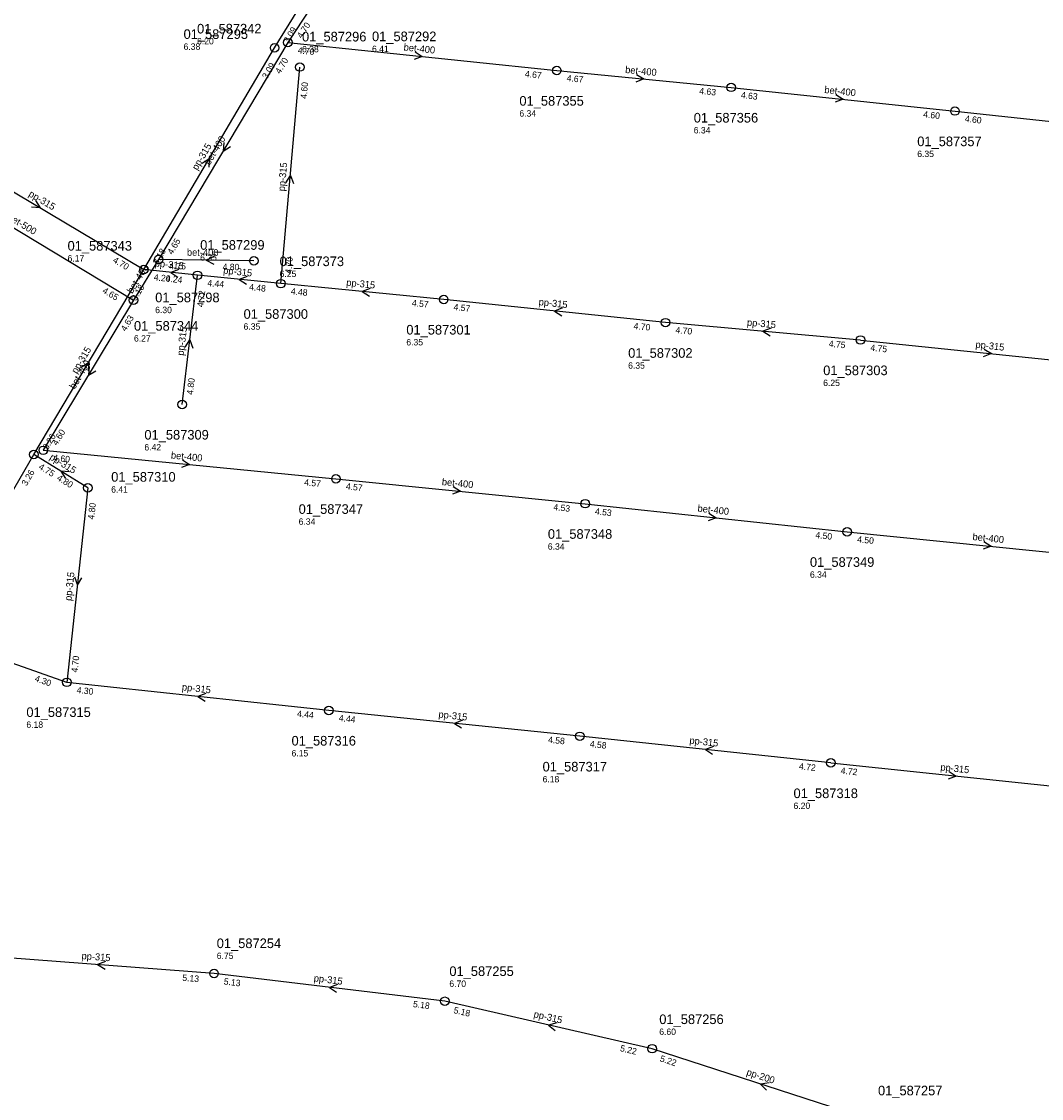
# Model space of a CAD drawing. Header units: metres. Extents: x 167557 to 168061, y 447957 to 448521.
# Tile 5 of 7: x 167693 to 167884, y 448191 to 448393. Entities that reach past the tile are written whole.
import ezdxf

# ---------------------------------------------------------------- set-up
doc = ezdxf.new("R2010")
doc.units = ezdxf.units.M

msp = doc.modelspace()

# ---------------------------------------------------------------- linework, layer by layer
at = {"layer": 'CON_BxH200x200mm', "linetype": 'Continuous'}
msp.add_lwpolyline([(167851.901, 448187.527), (167811.39, 448200.74)], dxfattribs=at)
at = {"layer": 'CON_BxH315x315mm', "linetype": 'Continuous'}
for points in [[(167740.772, 448387.995), (167749.807, 448402.641)], [(167716.326, 448346.498), (167740.772, 448387.995)], [(167741.938, 448343.858), (167745.475, 448384.384)], [(167677.514, 448369.573), (167716.326, 448346.498)], [(167695.751, 448311.875), (167716.326, 448346.498)], [(167726.341, 448345.424), (167716.326, 448346.498)], [(167723.47, 448321.254), (167726.341, 448345.424)], [(167741.938, 448343.858), (167726.341, 448345.424)], [(167772.385, 448340.914), (167741.938, 448343.858)], [(167813.87, 448336.567), (167772.385, 448340.914)], [(167850.348, 448333.318), (167813.87, 448336.567)], [(167850.348, 448333.318), (167899.31, 448328.214)], [(167676.281, 448278.311), (167695.751, 448311.875)], [(167705.845, 448305.679), (167695.751, 448311.875)], [(167705.845, 448305.679), (167701.902, 448269.276)], [(167701.902, 448269.276), (167676.281, 448278.311)], [(167750.915, 448264.024), (167701.902, 448269.276)], [(167797.868, 448259.177), (167750.915, 448264.024)], [(167844.797, 448254.198), (167797.868, 448259.177)], [(167844.797, 448254.198), (167891.74, 448249.27)], [(167729.435, 448214.79), (167685.9, 448218.136)], [(167772.615, 448209.608), (167729.435, 448214.79)], [(167811.39, 448200.74), (167772.615, 448209.608)]]:
    msp.add_lwpolyline(points, dxfattribs=at)
at = {"layer": 'CON_BxH400x400mm', "linetype": 'Continuous'}
for points in [[(167753.266, 448404.323), (167743.243, 448388.945)], [(167743.243, 448388.945), (167719.073, 448348.392)], [(167743.243, 448388.945), (167793.532, 448383.724)], [(167793.532, 448383.724), (167826.141, 448380.576)], [(167826.141, 448380.576), (167868.025, 448376.145)], [(167868.025, 448376.145), (167909.904, 448371.629)], [(167719.073, 448348.392), (167714.372, 448340.759)], [(167736.904, 448348.128), (167719.073, 448348.392)], [(167714.372, 448340.759), (167697.503, 448312.682)], [(167697.503, 448312.682), (167752.237, 448307.36)], [(167752.237, 448307.36), (167798.847, 448302.699)], [(167798.847, 448302.699), (167847.869, 448297.453)], [(167847.869, 448297.453), (167901.72, 448292.034)]]:
    msp.add_lwpolyline(points, dxfattribs=at)
at = {"layer": 'CON_BxH500x500mm', "linetype": 'Continuous'}
msp.add_lwpolyline([(167672.436, 448366.107), (167714.372, 448340.759)], dxfattribs=at)
at = {"layer": 'NOD_inspectieput'}
for centre in [(167743.24, 448388.95), (167740.77, 448387.99), (167745.48, 448384.38), (167793.53, 448383.72), (167826.14, 448380.58), (167868.02, 448376.15), (167719.07, 448348.39), (167716.33, 448346.5), (167736.9, 448348.13), (167726.34, 448345.42), (167741.94, 448343.86), (167714.37, 448340.76), (167772.39, 448340.91), (167813.87, 448336.57), (167850.35, 448333.32), (167723.47, 448321.25), (167697.5, 448312.68), (167695.75, 448311.88), (167752.24, 448307.36), (167705.85, 448305.68), (167798.85, 448302.7), (167847.87, 448297.45), (167701.9, 448269.28), (167750.92, 448264.02), (167797.87, 448259.18), (167844.8, 448254.2), (167729.43, 448214.79), (167772.61, 448209.61), (167811.39, 448200.74)]:
    msp.add_circle(centre, 0.8, dxfattribs=at)
at = {"layer": 'PIJL'}
for points in [[(167767.03, 448387.2), (167768.39, 448386.33), (167766.88, 448385.77)], [(167808.47, 448383.01), (167809.84, 448382.15), (167808.33, 448381.57)], [(167845.73, 448379.23), (167847.08, 448378.36), (167845.58, 448377.8)], [(167731.28, 448370.27), (167731.16, 448368.67), (167732.51, 448369.54)], [(167727.2, 448366.37), (167728.55, 448367.25), (167728.44, 448365.64)], [(167742.86, 448362.75), (167743.71, 448364.12), (167744.3, 448362.62)], [(167696.05, 448359.39), (167696.92, 448358.04), (167695.31, 448358.15)], [(167729.44, 448348.96), (167727.99, 448348.26), (167729.42, 448347.52)], [(167722.84, 448346.52), (167721.33, 448345.96), (167722.69, 448345.09)], [(167735.64, 448345.21), (167734.14, 448344.64), (167735.5, 448343.78)], [(167758.66, 448342.96), (167757.16, 448342.39), (167758.53, 448341.53)], [(167794.63, 448339.31), (167793.13, 448338.74), (167794.48, 448337.87)], [(167833.61, 448335.53), (167832.11, 448334.94), (167833.48, 448334.1)], [(167724.02, 448331.99), (167724.91, 448333.34), (167725.45, 448331.82)], [(167873.47, 448331.63), (167874.83, 448330.77), (167873.32, 448330.2)], [(167704.68, 448328.32), (167706.04, 448329.19), (167705.92, 448327.58)], [(167706.06, 448328.33), (167705.94, 448326.72), (167707.3, 448327.58)], [(167723.51, 448310.88), (167724.87, 448310.02), (167723.37, 448309.44)], [(167702.4, 448308.64), (167700.8, 448308.78), (167701.65, 448307.41)], [(167774.18, 448305.89), (167775.54, 448305.03), (167774.04, 448304.46)], [(167822, 448300.95), (167823.36, 448300.08), (167821.85, 448299.51)], [(167873.43, 448295.6), (167874.79, 448294.74), (167873.29, 448294.17)], [(167703.31, 448288.99), (167703.87, 448287.48), (167704.74, 448288.83)], [(167727.92, 448267.21), (167726.41, 448266.65), (167727.76, 448265.78)], [(167775.9, 448262.17), (167774.39, 448261.6), (167775.75, 448260.74)], [(167822.84, 448257.25), (167821.33, 448256.69), (167822.69, 448255.82)], [(167866.91, 448252.6), (167868.27, 448251.73), (167866.76, 448251.17)], [(167709.16, 448217.07), (167707.67, 448216.46), (167709.05, 448215.63)], [(167752.54, 448212.74), (167751.02, 448212.2), (167752.37, 448211.31)], [(167793.57, 448205.55), (167792, 448205.17), (167793.25, 448204.15)], [(167833.24, 448194.37), (167831.65, 448194.13), (167832.79, 448193)]]:
    msp.add_lwpolyline(points, dxfattribs=at)

# ---------------------------------------------------------------- texts
at = {"layer": 'DMM_BxH200x200mm'}
msp.add_text('pp-200', height=1.3, rotation=-18.06, dxfattribs=at).set_placement((167828.91, 448195.84))
at = {"layer": 'DMM_BxH315x315mm'}
for rotation, p in [(59.5, (167726.3, 448364.96)), (85.01, (167742.66, 448361.1)), (-30.73, (167694.63, 448360.3)), (-6.12, (167718.3, 448347.09)), (-5.73, (167731.11, 448345.74)), (-5.52, (167754.12, 448343.46)), (-5.98, (167790.1, 448339.84)), (83.23, (167723.76, 448330.34)), (-5.09, (167829.07, 448336)), (59.28, (167703.77, 448326.9)), (-5.95, (167871.8, 448331.87)), (-31.54, (167698.55, 448311.07)), (83.82, (167702.76, 448284.46)), (-6.12, (167723.38, 448267.78)), (-5.89, (167771.36, 448262.68)), (-6.06, (167818.3, 448257.81)), (-5.99, (167865.24, 448252.81)), (-4.39, (167704.62, 448217.5)), (-6.84, (167748.03, 448213.34)), (-12.88, (167789.13, 448206.64))]:
    msp.add_text('pp-315', height=1.3, rotation=rotation, dxfattribs=at).set_placement(p)
at = {"layer": 'DMM_BxH400x400mm'}
for rotation, p in [(-5.93, (167764.85, 448387.49)), (-5.51, (167806.29, 448383.28)), (-6.04, (167843.54, 448379.53)), (59.2, (167728.63, 448365.93)), (-0.85, (167724.36, 448349.09)), (58.37, (167714.15, 448341.88)), (59, (167703.39, 448324)), (-5.55, (167721.33, 448311.15)), (-5.71, (167772, 448306.18)), (-6.11, (167819.82, 448301.21)), (-5.75, (167871.25, 448295.9))]:
    msp.add_text('bet-400', height=1.3, rotation=rotation, dxfattribs=at).set_placement(p)
at = {"layer": 'DMM_BxH500x500mm'}
msp.add_text('bet-500', height=1.3, rotation=-31.15, dxfattribs=at).set_placement((167690.7, 448355.98))
at = {"layer": 'INV_BxH200x200mm'}
msp.add_text('5.22', height=1.2, rotation=-18.06, dxfattribs=at).set_placement((167812.73, 448198.41))
at = {"layer": 'INV_BxH315x315mm'}
for s, rotation, p in [('3.09', 58.33, (167743.35, 448388.75)), ('3.09', 59.5, (167739.36, 448382.05)), ('4.60', 85.01, (167746.76, 448378.41)), ('3.18', 59.5, (167718.89, 448347.31)), ('4.70', -30.73, (167710.39, 448347.94)), ('4.70', 85.01, (167743.91, 448345.69)), ('4.20', -6.12, (167718.12, 448344.5)), ('4.24', -6.12, (167720.34, 448344.26)), ('3.18', 59.28, (167714.89, 448340.56)), ('4.44', -5.73, (167728.15, 448343.43)), ('4.48', -5.73, (167735.95, 448342.65)), ('4.72', 83.23, (167727.44, 448339.41)), ('4.48', -5.52, (167743.76, 448341.87)), ('4.57', -5.52, (167766.4, 448339.68)), ('4.57', -5.98, (167774.19, 448338.92)), ('4.70', -5.98, (167807.87, 448335.39)), ('4.70', -5.09, (167815.7, 448334.6)), ('4.75', -5.09, (167844.37, 448332.04)), ('4.75', -5.95, (167852.15, 448331.32)), ('4.80', 83.23, (167725.49, 448323.03)), ('3.26', 59.28, (167698.32, 448312.67)), ('3.26', 59.88, (167694.38, 448305.92)), ('4.75', -31.54, (167696.51, 448309.29)), ('4.80', -31.54, (167699.93, 448307.2)), ('4.80', 83.82, (167707.01, 448299.68)), ('4.70', 83.82, (167703.91, 448271.07)), ('4.30', -19.42, (167695.8, 448269.52)), ('4.30', -6.12, (167703.7, 448267.27)), ('4.44', -6.12, (167744.92, 448262.86)), ('4.44', -5.89, (167752.72, 448262.03)), ('4.58', -5.89, (167791.87, 448257.99)), ('4.58', -6.06, (167799.67, 448257.18)), ('4.72', -6.06, (167838.8, 448253.02)), ('4.72', -5.99, (167846.6, 448252.2)), ('5.13', -4.39, (167723.47, 448213.44)), ('5.13', -6.84, (167731.21, 448212.76)), ('5.18', -6.84, (167766.6, 448208.52)), ('5.18', -12.88, (167774.16, 448207.41)), ('5.22', -12.88, (167805.3, 448200.29))]:
    msp.add_text(s, height=1.2, rotation=rotation, dxfattribs=at).set_placement(p)
at = {"layer": 'INV_BxH400x400mm'}
for s, rotation, p in [('4.70', 56.9, (167745.84, 448389.64)), ('4.70', -5.93, (167745.05, 448386.95)), ('4.70', 59.2, (167741.8, 448383.01)), ('4.67', -5.93, (167787.54, 448382.54)), ('4.67', -5.51, (167795.35, 448381.74)), ('4.63', -5.51, (167820.16, 448379.35)), ('4.63', -6.04, (167827.94, 448378.58)), ('4.60', -6.04, (167862.03, 448374.97)), ('4.60', -6.15, (167869.82, 448374.14)), ('4.65', 59.2, (167721.64, 448349.19)), ('4.75', -0.85, (167721.05, 448346.56)), ('4.80', -0.85, (167731.04, 448346.41)), ('4.63', 59, (167712.91, 448334.83)), ('4.60', 59, (167700.08, 448313.47)), ('4.60', -5.55, (167699.32, 448310.7)), ('4.57', -5.55, (167746.25, 448306.13)), ('4.57', -5.71, (167754.05, 448305.37)), ('4.53', -5.71, (167792.86, 448301.49)), ('4.53', -6.11, (167800.64, 448300.7)), ('4.50', -6.11, (167841.87, 448296.28)), ('4.50', -5.75, (167849.68, 448295.46))]:
    msp.add_text(s, height=1.2, rotation=rotation, dxfattribs=at).set_placement(p)
at = {"layer": 'INV_BxH500x500mm'}
msp.add_text('4.65', height=1.2, rotation=-31.15, dxfattribs=at).set_placement((167708.44, 448342.24))
at = {"layer": 'NLV_inspectieput'}
for s, p in [('6.20', (167726.26, 448388.62)), ('6.38', (167723.74, 448387.6)), ('6.38', (167745.89, 448387.13)), ('6.41', (167758.98, 448387.18)), ('6.34', (167786.55, 448375.11)), ('6.34', (167819.16, 448371.96)), ('6.35', (167860.96, 448367.54)), ('6.17', (167702.04, 448348)), ('6.35', (167726.84, 448348.16)), ('6.25', (167741.7, 448345.1)), ('6.30', (167718.43, 448338.34)), ('6.35', (167734.96, 448335.24)), ('6.27', (167714.46, 448333.02)), ('6.35', (167765.4, 448332.3)), ('6.35', (167806.89, 448327.95)), ('6.25', (167843.37, 448324.7)), ('6.42', (167716.41, 448312.65)), ('6.41', (167710.2, 448304.77)), ('6.34', (167745.26, 448298.75)), ('6.34', (167791.87, 448294.09)), ('6.34', (167840.89, 448288.84)), ('6.18', (167694.34, 448260.76)), ('6.15', (167743.93, 448255.41)), ('6.18', (167790.89, 448250.56)), ('6.20', (167837.82, 448245.58)), ('6.75', (167729.94, 448217.52)), ('6.70', (167773.45, 448212.3)), ('6.60', (167812.71, 448203.31))]:
    msp.add_text(s, height=1.2, dxfattribs=at).set_placement(p)
at = {"layer": 'NNR_inspectieput'}
for s, p in [('01_587342', (167726.26, 448390.66)), ('01_587295', (167723.74, 448389.64)), ('01_587296', (167745.89, 448389.17)), ('01_587292', (167758.98, 448389.22)), ('01_587355', (167786.55, 448377.15)), ('01_587356', (167819.16, 448374)), ('01_587357', (167860.96, 448369.58)), ('01_587343', (167702.04, 448350.04)), ('01_587299', (167726.84, 448350.2)), ('01_587373', (167741.7, 448347.14)), ('01_587298', (167718.43, 448340.38)), ('01_587300', (167734.96, 448337.28)), ('01_587344', (167714.46, 448335.06)), ('01_587301', (167765.4, 448334.34)), ('01_587302', (167806.89, 448329.99)), ('01_587303', (167843.37, 448326.74)), ('01_587309', (167716.41, 448314.69)), ('01_587310', (167710.2, 448306.81)), ('01_587347', (167745.26, 448300.79)), ('01_587348', (167791.87, 448296.13)), ('01_587349', (167840.89, 448290.88)), ('01_587315', (167694.34, 448262.8)), ('01_587316', (167743.93, 448257.45)), ('01_587317', (167790.89, 448252.6)), ('01_587318', (167837.82, 448247.62)), ('01_587254', (167729.94, 448219.56)), ('01_587255', (167773.45, 448214.34)), ('01_587256', (167812.71, 448205.35)), ('01_587257', (167853.62, 448192.01))]:
    msp.add_text(s, height=1.8, dxfattribs=at).set_placement(p)

doc.saveas('drawing.dxf')
